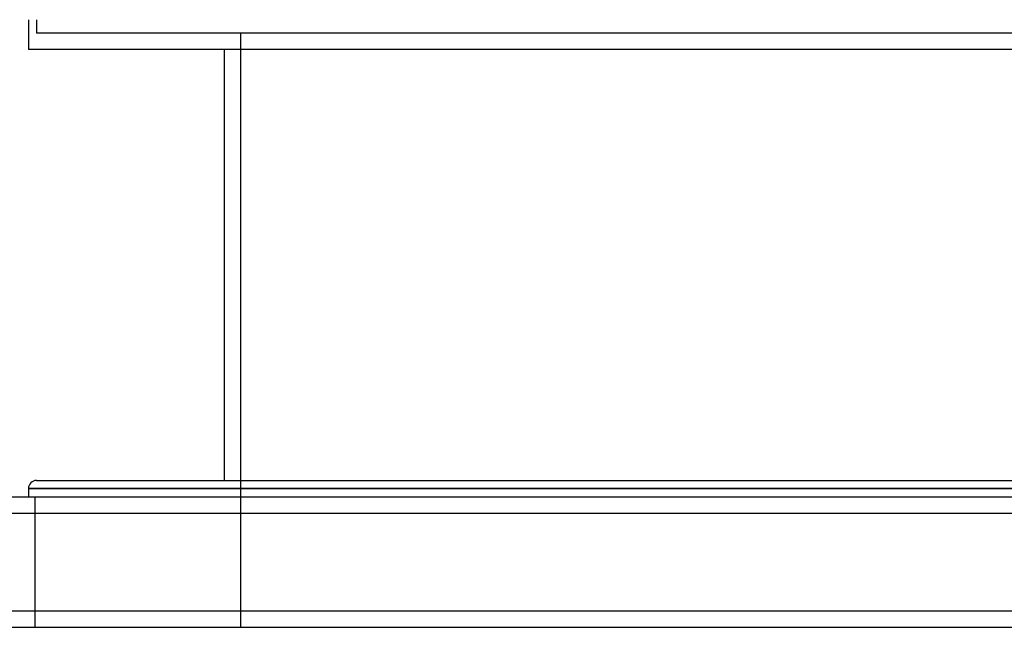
# Model space of a CAD drawing. Header units: millimetres. Extents: x -448 to 448, y -205 to 205.
# Tile 3 of 14: x -293 to 9, y -205 to -19. Entities that reach past the tile are written whole.
import ezdxf

# ---------------------------------------------------------------- set-up
doc = ezdxf.new("R2010")
doc.units = ezdxf.units.MM
doc.layers.add('HIDDEN', color=7, linetype='Continuous')
doc.layers.add('THICK', color=7, linetype='Continuous')

msp = doc.modelspace()

# ---------------------------------------------------------------- linework, layer by layer
at = {"layer": 'HIDDEN'}
for p, q in [((-287.5, -18.82), (-287.5, -23)), ((0, -23), (-287.5, -23)), ((-225, -23), (-225, -205)), ((287.5, -23), (0, -23)), ((0, -162.5), (-290, -162.5)), ((290, -162.5), (0, -162.5)), ((-288, -165), (-288, -205)), ((-288, -165), (-288, -205)), ((-350, -170), (350, -170)), ((-350, -200), (350, -200))]:
    msp.add_line(p, q, dxfattribs=at)
at = {"layer": 'THICK'}
for p, q in [((-290, -18.82), (-290, -28)), ((0, -28), (-290, -28)), ((-230, -28), (-230, -160)), ((290, -28), (0, -28)), ((-290, -162.5), (0, -162.5)), ((-290, -162.5), (-290, -165)), ((-287.5, -160), (0, -160)), ((0, -160), (287.5, -160)), ((0, -162.5), (290, -162.5)), ((-350, -165), (350, -165)), ((-350, -170), (350, -170)), ((-350, -200), (350, -200)), ((-350, -205), (350, -205))]:
    msp.add_line(p, q, dxfattribs=at)
msp.add_arc((-287.5, -162.5), 2.5, 90, 180, dxfattribs=at)

doc.saveas('drawing.dxf')
